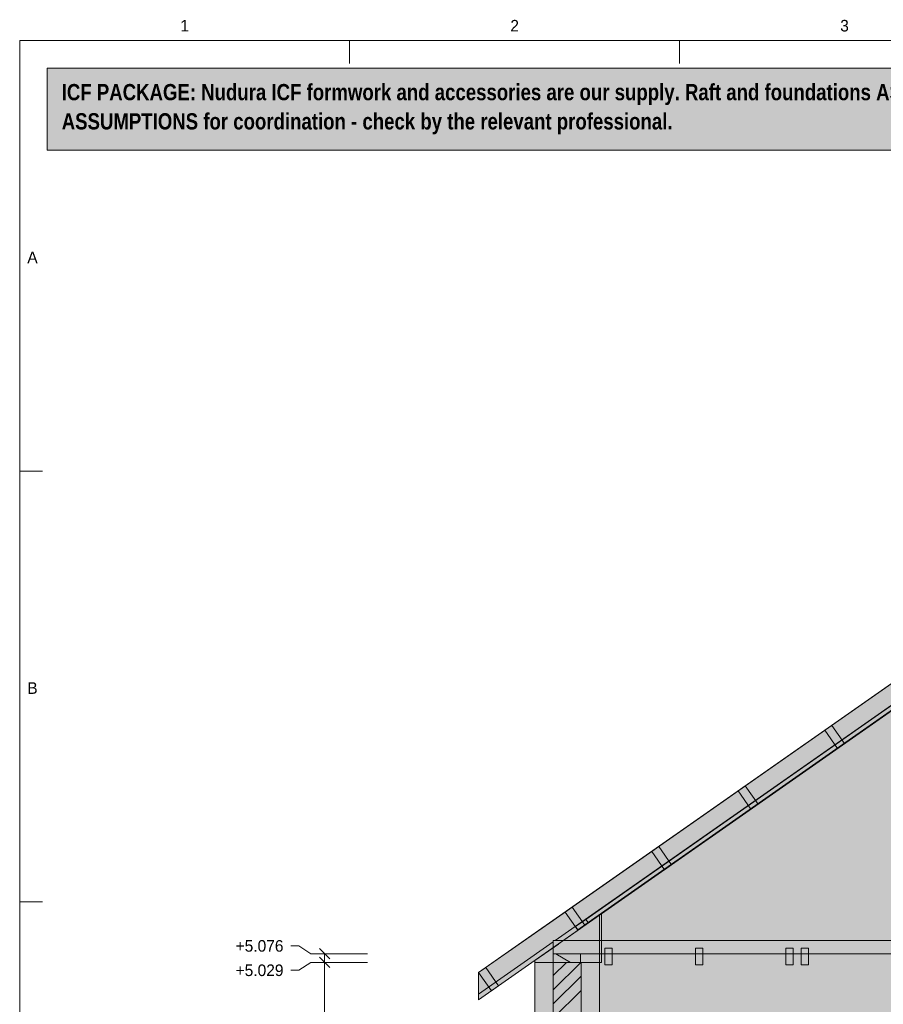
# Model space of a CAD drawing. Header units: millimetres. Extents: x 17 to 413, y 4 to 292.
# Tile 12 of 18: x 20 to 115, y 184 to 292. Entities that reach past the tile are written whole.
import ezdxf
from ezdxf.enums import TextEntityAlignment as Align

# ---------------------------------------------------------------- set-up
doc = ezdxf.new("R2010")
doc.units = ezdxf.units.MM
for name, color, linetype in [('FILL-C_BDBDBF', 7, 'Continuous'), ('FILL-C_CCB294', 7, 'Continuous'), ('FILL-EPS', 7, 'Continuous'), ('FILL-WHITE', 7, 'Continuous'), ('LINE-CORE', 7, 'Continuous'), ('LINE-INK', 7, 'Continuous'), ('LINE-RED', 7, 'Continuous'), ('LINE-STEEL_GREY', 7, 'Continuous'), ('LINE-TIMBER_DK', 7, 'Continuous'), ('TEXT-INK', 7, 'Continuous'), ('TEXT-STEEL_GREY', 7, 'Continuous')]:
    doc.layers.add(name, color=color, linetype=linetype)
doc.styles.add('OpenSansCondensed-Bold', font='OpenSansCondensed-Bold.ttf')

msp = doc.modelspace()

# ---------------------------------------------------------------- hatches: boundary and pattern name
at = {"layer": 'FILL-C_BDBDBF', "true_color": 0xbdbdbf}
h = msp.add_hatch(color=9, dxfattribs=at)
h.dxf.hatch_style = 1
h.paths.add_polyline_path([(81.47, 189.04), (81.47, 182.96), (80.73, 182.96), (78.42, 182.96), (78.42, 189.04), (81.15, 189.04)])
at = {"layer": 'FILL-C_CCB294', "true_color": 0xccb294}
h = msp.add_hatch(color=253, dxfattribs=at)
h.dxf.hatch_style = 1
h.paths.add_polyline_path([(78.42, 189.04), (78.42, 189.68), (78.42, 189.98), (79.39, 189.98), (81.42, 189.98), (81.42, 189.35), (81.42, 189.04), (80.45, 189.04)])
h = msp.add_hatch(color=253, dxfattribs=at)
h.dxf.hatch_style = 1
h.paths.add_polyline_path([(78.42, 189.04), (78.42, 189.68), (78.42, 189.98), (79.39, 189.98), (81.42, 189.98), (81.42, 189.35), (81.42, 189.04), (80.45, 189.04)])
at = {"layer": 'FILL-EPS', "true_color": 0xccffff}
h = msp.add_hatch(color=7, dxfattribs=at)
h.dxf.hatch_style = 1
h.paths.add_polyline_path([(76.39, 182.9), (76.39, 183.79), (76.39, 184.23), (76.39, 189.04), (78.42, 189.04), (78.42, 182.96), (78.4, 182.96), (78.4, 182.72), (78.4, 182.46), (77.3, 182.46), (76.39, 182.46)])
h = msp.add_hatch(color=7, dxfattribs=at)
h.dxf.hatch_style = 1
h.paths.add_polyline_path([(83.5, 185.75), (83.5, 183.9), (83.5, 182.96), (81.47, 182.96), (81.47, 189.04), (83.5, 189.04), (83.5, 186.86), (83.5, 186.65), (83.5, 186.26)])
at = {"layer": 'FILL-WHITE', "true_color": 0xfff5f0}
h = msp.add_hatch(color=7, dxfattribs=at)
h.dxf.hatch_style = 1
h.paths.add_polyline_path([(23, 278), (307, 278), (307, 287), (23, 287)])
at = {"layer": 'FILL-WHITE', "true_color": 0xffffff}
h = msp.add_hatch(color=7, dxfattribs=at)
h.dxf.hatch_style = 1
h.paths.add_polyline_path([(70.25, 187.92), (156.3, 248.18), (156.3, 245.2), (70.25, 184.94)])
h = msp.add_hatch(color=7, dxfattribs=at)
h.dxf.hatch_style = 1
h.paths.add_polyline_path([(70.25, 187.92), (156.3, 248.18), (156.3, 245.2), (70.25, 184.94)])
h = msp.add_hatch(color=7, dxfattribs=at)
h.dxf.hatch_style = 1
h.paths.add_polyline_path([(70.25, 187.92), (156.3, 248.18), (156.3, 245.2), (70.25, 184.94)])
h = msp.add_hatch(color=7, dxfattribs=at)
h.dxf.hatch_style = 1
h.paths.add_polyline_path([(70.25, 187.92), (156.3, 248.18), (156.3, 245.2), (70.25, 184.94)])
h = msp.add_hatch(color=7, dxfattribs=at)
h.dxf.hatch_style = 1
h.paths.add_polyline_path([(70.25, 185.55), (70.25, 187.92), (78.42, 193.64), (156.3, 248.18), (156.31, 248.18), (156.3, 248.18), (156.3, 245.81), (78.63, 191.42), (78.42, 191.42), (78.42, 191.27), (70.25, 185.55)])
h = msp.add_hatch(color=7, dxfattribs=at)
h.dxf.hatch_style = 1
h.paths.add_polyline_path([(70.25, 187.92), (78.42, 193.64), (78.42, 193.64), (78.42, 193.64), (156.3, 248.18), (156.3, 245.81), (78.63, 191.42), (78.42, 191.42), (78.42, 191.27), (70.25, 185.55), (70.25, 187.92)])
h = msp.add_hatch(color=7, dxfattribs=at)
h.dxf.hatch_style = 1
h.paths.add_polyline_path([(70.25, 185.55), (70.25, 187.92), (78.42, 193.64), (156.3, 248.18), (156.31, 248.18), (156.3, 248.18), (156.3, 245.81), (78.63, 191.42), (78.42, 191.42), (78.42, 191.27), (70.25, 185.55)])
h = msp.add_hatch(color=7, dxfattribs=at)
h.dxf.hatch_style = 1
h.paths.add_polyline_path([(70.25, 187.92), (78.42, 193.64), (78.42, 193.64), (78.42, 193.64), (156.3, 248.18), (156.3, 245.81), (78.63, 191.42), (78.42, 191.42), (78.42, 191.27), (70.25, 185.55), (70.25, 187.92)])
h = msp.add_hatch(color=7, dxfattribs=at)
h.dxf.hatch_style = 1
h.paths.add_polyline_path([(70.25, 185.55), (70.25, 187.92), (78.42, 193.64), (156.3, 248.18), (156.31, 248.18), (156.3, 248.18), (156.3, 245.81), (78.63, 191.42), (78.42, 191.42), (78.42, 191.27), (70.25, 185.55)])
h = msp.add_hatch(color=7, dxfattribs=at)
h.dxf.hatch_style = 1
h.paths.add_polyline_path([(70.25, 187.92), (78.42, 193.64), (78.42, 193.64), (78.42, 193.64), (156.3, 248.18), (156.3, 245.81), (78.63, 191.42), (78.42, 191.42), (78.42, 191.27), (70.25, 185.55), (70.25, 187.92)])
h = msp.add_hatch(color=7, dxfattribs=at)
h.dxf.hatch_style = 1
h.paths.add_polyline_path([(70.25, 185.55), (70.25, 187.92), (78.42, 193.64), (156.3, 248.18), (156.31, 248.18), (156.3, 248.18), (156.3, 245.81), (78.63, 191.42), (78.42, 191.42), (78.42, 191.27), (70.25, 185.55)])
h = msp.add_hatch(color=7, dxfattribs=at)
h.dxf.hatch_style = 1
h.paths.add_polyline_path([(70.25, 187.92), (78.42, 193.64), (78.42, 193.64), (78.42, 193.64), (156.3, 248.18), (156.3, 245.81), (78.63, 191.42), (78.42, 191.42), (78.42, 191.27), (70.25, 185.55), (70.25, 187.92)])
h = msp.add_hatch(color=7, dxfattribs=at)
h.dxf.hatch_style = 1
h.paths.add_polyline_path([(70.25, 185.55), (70.25, 187.92), (78.42, 193.64), (156.3, 248.18), (156.31, 248.18), (156.3, 248.18), (156.3, 245.81), (78.63, 191.42), (78.42, 191.42), (78.42, 191.27), (70.25, 185.55)])
h = msp.add_hatch(color=7, dxfattribs=at)
h.dxf.hatch_style = 1
h.paths.add_polyline_path([(70.25, 187.92), (78.42, 193.64), (78.42, 193.64), (78.42, 193.64), (156.3, 248.18), (156.3, 245.81), (78.63, 191.42), (78.42, 191.42), (78.42, 191.27), (70.25, 185.55), (70.25, 187.92)])
h = msp.add_hatch(color=7, dxfattribs=at)
h.dxf.hatch_style = 1
h.paths.add_polyline_path([(70.25, 185.55), (70.25, 187.92), (78.42, 193.64), (156.3, 248.18), (156.31, 248.18), (156.3, 248.18), (156.3, 245.81), (78.63, 191.42), (78.42, 191.42), (78.42, 191.27), (70.25, 185.55)])
h = msp.add_hatch(color=7, dxfattribs=at)
h.dxf.hatch_style = 1
h.paths.add_polyline_path([(70.25, 187.92), (78.42, 193.64), (78.42, 193.64), (78.42, 193.64), (156.3, 248.18), (156.3, 245.81), (78.63, 191.42), (78.42, 191.42), (78.42, 191.27), (70.25, 185.55), (70.25, 187.92)])
h = msp.add_hatch(color=7, dxfattribs=at)
h.dxf.hatch_style = 1
h.paths.add_polyline_path([(83.5, 194.22), (154.46, 243.91), (158.14, 243.91), (160.45, 242.29), (160.46, 242.29), (160.46, 242.29), (160.48, 242.27), (229.1, 194.22), (229.1, 143.32), (83.5, 143.32)])
h = msp.add_hatch(color=7, dxfattribs=at)
h.dxf.hatch_style = 1
h.paths.add_polyline_path([(83.5, 189.04), (83.7, 189.04), (83.7, 194.36), (154.46, 243.91), (158.14, 243.91), (160.66, 242.15), (165.01, 239.1), (165.02, 239.09), (165.02, 239.09), (165.05, 239.07), (165.05, 239.07), (165.05, 239.07), (228.9, 194.36), (228.9, 189.04), (229.1, 189.04), (229.1, 143.32), (83.5, 143.32)])
h = msp.add_hatch(color=7, dxfattribs=at)
h.dxf.hatch_style = 1
h.paths.add_polyline_path([(81.98, 193.75), (141.07, 235.13), (141.09, 235.09), (141.32, 234.77), (82.23, 193.39), (81.98, 193.75)])
h = msp.add_hatch(color=7, dxfattribs=at)
h.dxf.hatch_style = 1
h.paths.add_polyline_path([(81.11, 192.61), (80.86, 192.97), (138.8, 233.54), (138.83, 233.5), (139.05, 233.18), (81.11, 192.61), (81.11, 192.61)])
h = msp.add_hatch(color=7, dxfattribs=at)
h.dxf.hatch_style = 1
h.paths.add_polyline_path([(108.92, 215), (110.32, 213), (109.55, 212.46), (108.15, 214.46)])
h = msp.add_hatch(color=7, dxfattribs=at)
h.dxf.hatch_style = 1
h.paths.add_polyline_path([(108.92, 215), (110.32, 213), (109.55, 212.46), (108.15, 214.46)])
h = msp.add_hatch(color=7, dxfattribs=at)
h.dxf.hatch_style = 1
h.paths.add_polyline_path([(99.45, 208.36), (100.84, 206.37), (100.07, 205.83), (98.68, 207.83)])
h = msp.add_hatch(color=7, dxfattribs=at)
h.dxf.hatch_style = 1
h.paths.add_polyline_path([(99.45, 208.36), (100.84, 206.37), (100.07, 205.83), (98.68, 207.83)])
h = msp.add_hatch(color=7, dxfattribs=at)
h.dxf.hatch_style = 1
h.paths.add_polyline_path([(91.37, 199.73), (90.6, 199.19), (89.2, 201.19), (89.97, 201.73)])
h = msp.add_hatch(color=7, dxfattribs=at)
h.dxf.hatch_style = 1
h.paths.add_polyline_path([(91.37, 199.73), (90.6, 199.19), (89.2, 201.19), (89.97, 201.73)])
h = msp.add_hatch(color=7, dxfattribs=at)
h.dxf.hatch_style = 1
h.paths.add_polyline_path([(76.39, 143.32), (76.39, 172.69), (76.39, 172.71), (76.39, 189.24), (83.5, 194.22), (83.51, 194.26), (83.51, 194.26), (83.51, 194.25), (83.51, 194.25), (83.51, 194.25), (83.5, 194.22), (83.5, 143.32)])
h = msp.add_hatch(color=7, dxfattribs=at)
h.dxf.hatch_style = 1
h.paths.add_polyline_path([(76.39, 189.24), (78.98, 191.05), (78.99, 191.06), (83.5, 194.22), (83.5, 189.04), (76.39, 189.04), (76.39, 189.24)])
h = msp.add_hatch(color=7, dxfattribs=at)
h.dxf.hatch_style = 1
h.paths.add_polyline_path([(80.49, 195.09), (81.89, 193.1), (81.12, 192.56), (79.72, 194.55)])
h = msp.add_hatch(color=7, dxfattribs=at)
h.dxf.hatch_style = 1
h.paths.add_polyline_path([(80.49, 195.09), (81.89, 193.1), (81.12, 192.56), (79.72, 194.55)])
h = msp.add_hatch(color=7, dxfattribs=at)
h.dxf.hatch_style = 1
h.paths.add_polyline_path([(83.7, 194.36), (83.7, 189.04), (83.5, 189.04), (83.5, 194.22)])
h = msp.add_hatch(color=7, dxfattribs=at)
h.dxf.hatch_style = 1
h.paths.add_polyline_path([(80.86, 192.97), (81.98, 193.75), (82.23, 193.39), (81.11, 192.61)])
h = msp.add_hatch(color=7, dxfattribs=at)
h.dxf.hatch_style = 1
h.paths.add_polyline_path([(78.42, 191.42), (234.19, 191.42), (234.19, 189.98), (78.42, 189.98)])
h = msp.add_hatch(color=7, dxfattribs=at)
h.dxf.hatch_style = 1
h.paths.add_polyline_path([(78.42, 191.42), (234.19, 191.42), (234.19, 189.98), (78.42, 189.98)])
h = msp.add_hatch(color=7, dxfattribs=at)
h.dxf.hatch_style = 1
h.paths.add_polyline_path([(78.42, 191.42), (234.19, 191.42), (234.19, 189.98), (78.42, 189.98)])
h = msp.add_hatch(color=7, dxfattribs=at)
h.dxf.hatch_style = 1
h.paths.add_polyline_path([(78.42, 191.42), (234.19, 191.42), (234.19, 189.98), (78.42, 189.98)])
h = msp.add_hatch(color=7, dxfattribs=at)
h.dxf.hatch_style = 1
h.paths.add_polyline_path([(78.42, 191.42), (234.19, 191.42), (234.19, 189.98), (78.42, 189.98)])
h = msp.add_hatch(color=7, dxfattribs=at)
h.dxf.hatch_style = 1
h.paths.add_polyline_path([(78.42, 191.42), (234.19, 191.42), (234.19, 189.98), (78.42, 189.98)])
h = msp.add_hatch(color=7, dxfattribs=at)
h.dxf.hatch_style = 1
h.paths.add_polyline_path([(78.42, 191.42), (234.19, 191.42), (234.19, 189.98), (78.42, 189.98)])
h = msp.add_hatch(color=7, dxfattribs=at)
h.dxf.hatch_style = 1
h.paths.add_polyline_path([(78.42, 191.42), (234.19, 191.42), (234.19, 189.98), (78.42, 189.98)])
h = msp.add_hatch(color=7, dxfattribs=at)
h.dxf.hatch_style = 1
h.paths.add_polyline_path([(78.42, 191.42), (234.19, 191.42), (234.19, 189.98), (78.42, 189.98)])
h = msp.add_hatch(color=7, dxfattribs=at)
h.dxf.hatch_style = 1
h.paths.add_polyline_path([(78.42, 191.42), (234.19, 191.42), (234.19, 189.98), (78.42, 189.98)])
h = msp.add_hatch(color=7, dxfattribs=at)
h.dxf.hatch_style = 1
h.paths.add_polyline_path([(78.42, 191.42), (234.19, 191.42), (234.19, 189.98), (78.42, 189.98)])
h = msp.add_hatch(color=7, dxfattribs=at)
h.dxf.hatch_style = 1
h.paths.add_polyline_path([(78.42, 191.42), (234.19, 191.42), (234.19, 189.98), (78.42, 189.98)])
h = msp.add_hatch(color=7, dxfattribs=at)
h.dxf.hatch_style = 1
h.paths.add_polyline_path([(78.42, 189.98), (81.42, 189.98), (81.42, 189.04), (78.42, 189.04)])
h = msp.add_hatch(color=7, dxfattribs=at)
h.dxf.hatch_style = 1
h.paths.add_polyline_path([(84.08, 190.58), (84.88, 190.58), (84.88, 188.78), (84.08, 188.78)])
h = msp.add_hatch(color=7, dxfattribs=at)
h.dxf.hatch_style = 1
h.paths.add_polyline_path([(84.08, 190.58), (84.88, 190.58), (84.88, 188.78), (84.08, 188.78)])
h = msp.add_hatch(color=7, dxfattribs=at)
h.dxf.hatch_style = 1
h.paths.add_polyline_path([(93.98, 190.58), (94.78, 190.58), (94.78, 188.78), (93.98, 188.78)])
h = msp.add_hatch(color=7, dxfattribs=at)
h.dxf.hatch_style = 1
h.paths.add_polyline_path([(94.78, 190.58), (94.78, 188.78), (93.98, 188.78), (93.98, 190.58)])
h = msp.add_hatch(color=7, dxfattribs=at)
h.dxf.hatch_style = 1
h.paths.add_polyline_path([(103.89, 190.58), (104.69, 190.58), (104.69, 188.78), (103.89, 188.78)])
h = msp.add_hatch(color=7, dxfattribs=at)
h.dxf.hatch_style = 1
h.paths.add_polyline_path([(104.69, 190.58), (104.69, 188.78), (103.89, 188.78), (103.89, 190.58)])
h = msp.add_hatch(color=7, dxfattribs=at)
h.dxf.hatch_style = 1
h.paths.add_polyline_path([(105.56, 190.58), (106.36, 190.58), (106.36, 188.78), (105.56, 188.78)])
h = msp.add_hatch(color=7, dxfattribs=at)
h.dxf.hatch_style = 1
h.paths.add_polyline_path([(106.36, 190.58), (106.36, 188.78), (105.56, 188.78), (105.56, 190.58)])
h = msp.add_hatch(color=7, dxfattribs=at)
h.dxf.hatch_style = 1
h.paths.add_polyline_path([(105.56, 190.58), (106.36, 190.58), (106.36, 188.78), (105.56, 188.78)])
h = msp.add_hatch(color=7, dxfattribs=at)
h.dxf.hatch_style = 1
h.paths.add_polyline_path([(106.36, 190.58), (106.36, 188.78), (105.56, 188.78), (105.56, 190.58)])
h = msp.add_hatch(color=7, dxfattribs=at)
h.dxf.hatch_style = 1
h.paths.add_polyline_path([(76.39, 189.04), (83.5, 189.04), (83.5, 189.05), (83.5, 189.04), (83.5, 189.04), (83.5, 143.32), (83.5, 143.32), (83.5, 143.32), (83.5, 143.3), (83.51, 143.29), (83.51, 143.29), (83.5, 143.29), (83.5, 143.29), (83.5, 143.29), (83.5, 143.32), (76.39, 143.32), (76.39, 172.73), (76.39, 172.75)])
h = msp.add_hatch(color=7, dxfattribs=at)
h.dxf.hatch_style = 1
h.paths.add_polyline_path([(76.39, 189.04), (83.5, 189.04), (83.5, 143.32), (76.39, 143.32)])
h = msp.add_hatch(color=7, dxfattribs=at)
h.dxf.hatch_style = 1
h.paths.add_polyline_path([(72.42, 186.46), (71.65, 185.92), (70.25, 187.92), (71.02, 188.46)])
h = msp.add_hatch(color=7, dxfattribs=at)
h.dxf.hatch_style = 1
h.paths.add_polyline_path([(72.42, 186.46), (71.65, 185.92), (70.25, 187.92), (71.02, 188.46)])

# ---------------------------------------------------------------- linework, layer by layer
at = {"layer": 'LINE-CORE', "lineweight": 5}
for points in [[(70.25, 187.92), (156.3, 248.18), (156.3, 248.18), (156.3, 248.18), (156.3, 245.2), (70.25, 184.94), (70.25, 184.94), (70.25, 184.94)], [(70.25, 187.92), (156.3, 248.18), (156.3, 245.2), (156.3, 245.2), (156.3, 245.2), (156.3, 245.2), (70.25, 184.94), (70.25, 187.92)], [(70.25, 187.92), (156.3, 248.18), (156.3, 248.18), (156.3, 248.18), (156.3, 245.2), (70.25, 184.94), (70.25, 184.94), (70.25, 184.94)], [(70.25, 187.92), (156.3, 248.18), (156.3, 245.2), (156.3, 245.2), (156.3, 245.2), (156.3, 245.2), (70.25, 184.94), (70.25, 187.92)], [(70.25, 185.55), (70.25, 187.92), (78.42, 193.64), (78.42, 193.64), (156.3, 248.18), (156.3, 248.18), (156.3, 248.18), (156.31, 248.18), (156.3, 248.18), (156.3, 245.81), (78.63, 191.42), (78.63, 191.42), (78.42, 191.42), (78.42, 191.27), (70.25, 185.55), (70.25, 185.55), (70.25, 185.55)], [(70.25, 187.92), (78.42, 193.64), (78.42, 193.64), (78.42, 193.64), (156.3, 248.18), (156.3, 245.81), (78.63, 191.42), (78.63, 191.42), (78.63, 191.42), (78.63, 191.42), (78.63, 191.42), (78.42, 191.42), (78.42, 191.27), (70.25, 185.55), (70.25, 185.55), (70.25, 185.55), (70.25, 185.55), (70.25, 187.92)], [(70.25, 185.55), (70.25, 187.92), (78.42, 193.64), (78.42, 193.64), (156.3, 248.18), (156.3, 248.18), (156.3, 248.18), (156.31, 248.18), (156.3, 248.18), (156.3, 245.81), (78.63, 191.42), (78.63, 191.42), (78.42, 191.42), (78.42, 191.27), (70.25, 185.55), (70.25, 185.55), (70.25, 185.55)], [(70.25, 187.92), (78.42, 193.64), (78.42, 193.64), (78.42, 193.64), (156.3, 248.18), (156.3, 245.81), (78.63, 191.42), (78.63, 191.42), (78.63, 191.42), (78.63, 191.42), (78.63, 191.42), (78.42, 191.42), (78.42, 191.27), (70.25, 185.55), (70.25, 185.55), (70.25, 185.55), (70.25, 185.55), (70.25, 187.92)], [(70.25, 185.55), (70.25, 187.92), (78.42, 193.64), (78.42, 193.64), (156.3, 248.18), (156.3, 248.18), (156.3, 248.18), (156.31, 248.18), (156.3, 248.18), (156.3, 245.81), (78.63, 191.42), (78.63, 191.42), (78.42, 191.42), (78.42, 191.27), (70.25, 185.55), (70.25, 185.55), (70.25, 185.55)], [(70.25, 187.92), (78.42, 193.64), (78.42, 193.64), (78.42, 193.64), (156.3, 248.18), (156.3, 245.81), (78.63, 191.42), (78.63, 191.42), (78.63, 191.42), (78.63, 191.42), (78.63, 191.42), (78.42, 191.42), (78.42, 191.27), (70.25, 185.55), (70.25, 185.55), (70.25, 185.55), (70.25, 185.55), (70.25, 187.92)], [(70.25, 185.55), (70.25, 187.92), (78.42, 193.64), (78.42, 193.64), (156.3, 248.18), (156.3, 248.18), (156.3, 248.18), (156.31, 248.18), (156.3, 248.18), (156.3, 245.81), (78.63, 191.42), (78.63, 191.42), (78.42, 191.42), (78.42, 191.27), (70.25, 185.55), (70.25, 185.55), (70.25, 185.55)], [(70.25, 187.92), (78.42, 193.64), (78.42, 193.64), (78.42, 193.64), (156.3, 248.18), (156.3, 245.81), (78.63, 191.42), (78.63, 191.42), (78.63, 191.42), (78.63, 191.42), (78.63, 191.42), (78.42, 191.42), (78.42, 191.27), (70.25, 185.55), (70.25, 185.55), (70.25, 185.55), (70.25, 185.55), (70.25, 187.92)], [(70.25, 185.55), (70.25, 187.92), (78.42, 193.64), (78.42, 193.64), (156.3, 248.18), (156.3, 248.18), (156.3, 248.18), (156.31, 248.18), (156.3, 248.18), (156.3, 245.81), (78.63, 191.42), (78.63, 191.42), (78.42, 191.42), (78.42, 191.27), (70.25, 185.55), (70.25, 185.55), (70.25, 185.55)], [(70.25, 187.92), (78.42, 193.64), (78.42, 193.64), (78.42, 193.64), (156.3, 248.18), (156.3, 245.81), (78.63, 191.42), (78.63, 191.42), (78.63, 191.42), (78.63, 191.42), (78.63, 191.42), (78.42, 191.42), (78.42, 191.27), (70.25, 185.55), (70.25, 185.55), (70.25, 185.55), (70.25, 185.55), (70.25, 187.92)], [(70.25, 185.55), (70.25, 187.92), (78.42, 193.64), (78.42, 193.64), (156.3, 248.18), (156.3, 248.18), (156.3, 248.18), (156.31, 248.18), (156.3, 248.18), (156.3, 245.81), (78.63, 191.42), (78.63, 191.42), (78.42, 191.42), (78.42, 191.27), (70.25, 185.55), (70.25, 185.55), (70.25, 185.55)], [(70.25, 187.92), (78.42, 193.64), (78.42, 193.64), (78.42, 193.64), (156.3, 248.18), (156.3, 245.81), (78.63, 191.42), (78.63, 191.42), (78.63, 191.42), (78.63, 191.42), (78.63, 191.42), (78.42, 191.42), (78.42, 191.27), (70.25, 185.55), (70.25, 185.55), (70.25, 185.55), (70.25, 185.55), (70.25, 187.92)], [(83.5, 194.22), (154.46, 243.91), (158.14, 243.91), (160.45, 242.29), (160.46, 242.29), (160.46, 242.29), (160.48, 242.27), (229.1, 194.22), (229.1, 143.32), (83.5, 143.32)], [(83.5, 189.04), (83.7, 189.04), (83.7, 194.36), (154.46, 243.91), (158.14, 243.91), (160.66, 242.15), (165.01, 239.1), (165.02, 239.09), (165.02, 239.09), (165.05, 239.07), (165.05, 239.07), (165.05, 239.07), (228.9, 194.36), (228.9, 189.04), (229.1, 189.04), (229.1, 143.32), (83.5, 143.32)], [(81.98, 193.75), (141.07, 235.13), (141.09, 235.09), (141.32, 234.77), (82.23, 193.39), (82.23, 193.39), (82.23, 193.39), (82.23, 193.39), (81.98, 193.75), (81.98, 193.75)], [(81.11, 192.61), (80.86, 192.97), (138.8, 233.54), (138.8, 233.54), (138.8, 233.54), (138.83, 233.5), (139.05, 233.18), (81.11, 192.61), (81.11, 192.61), (81.11, 192.61)], [(108.92, 215), (108.92, 215), (110.32, 213), (109.55, 212.46), (109.55, 212.46), (109.55, 212.46), (108.15, 214.46), (108.92, 215)], [(108.92, 215), (108.92, 215), (110.32, 213), (109.55, 212.46), (109.55, 212.46), (109.55, 212.46), (108.15, 214.46), (108.92, 215)], [(99.45, 208.36), (99.45, 208.36), (100.84, 206.37), (100.07, 205.83), (100.07, 205.83), (100.07, 205.83), (98.68, 207.83), (99.45, 208.36)], [(99.45, 208.36), (99.45, 208.36), (100.84, 206.37), (100.07, 205.83), (100.07, 205.83), (100.07, 205.83), (98.68, 207.83), (99.45, 208.36)], [(91.37, 199.73), (90.6, 199.19), (89.2, 201.19), (89.97, 201.73)], [(91.37, 199.73), (90.6, 199.19), (89.2, 201.19), (89.97, 201.73)], [(76.39, 143.32), (76.39, 172.69), (76.39, 172.71), (76.39, 189.24), (83.5, 194.22), (83.51, 194.26), (83.51, 194.26), (83.51, 194.25), (83.51, 194.25), (83.51, 194.25), (83.5, 194.22), (83.5, 143.32), (76.39, 143.32)], [(76.39, 189.24), (76.39, 189.24), (78.98, 191.05), (78.99, 191.06), (78.99, 191.06), (83.5, 194.22), (83.5, 189.04), (83.5, 189.04), (83.5, 189.04), (76.39, 189.04), (76.39, 189.24), (76.39, 189.24)], [(80.49, 195.09), (80.49, 195.09), (81.89, 193.1), (81.12, 192.56), (81.12, 192.56), (81.12, 192.56), (79.72, 194.55), (80.49, 195.09)], [(80.49, 195.09), (80.49, 195.09), (81.89, 193.1), (81.12, 192.56), (81.12, 192.56), (81.12, 192.56), (79.72, 194.55), (80.49, 195.09)], [(83.7, 194.36), (83.7, 189.04), (83.7, 189.04), (83.7, 189.04), (83.5, 189.04), (83.5, 194.22)], [(80.86, 192.97), (81.98, 193.75), (82.23, 193.39), (81.11, 192.61)], [(78.42, 191.42), (234.19, 191.42), (234.19, 189.98), (78.42, 189.98)], [(78.42, 191.42), (234.19, 191.42), (234.19, 191.42), (234.19, 189.98), (78.42, 189.98), (78.42, 189.98)], [(78.42, 191.42), (234.19, 191.42), (234.19, 189.98), (78.42, 189.98)], [(78.42, 191.42), (234.19, 191.42), (234.19, 191.42), (234.19, 189.98), (78.42, 189.98), (78.42, 189.98)], [(78.42, 191.42), (234.19, 191.42), (234.19, 189.98), (78.42, 189.98)], [(78.42, 191.42), (234.19, 191.42), (234.19, 191.42), (234.19, 189.98), (78.42, 189.98), (78.42, 189.98)], [(78.42, 191.42), (234.19, 191.42), (234.19, 189.98), (78.42, 189.98)], [(78.42, 191.42), (234.19, 191.42), (234.19, 191.42), (234.19, 189.98), (78.42, 189.98), (78.42, 189.98)], [(78.42, 191.42), (234.19, 191.42), (234.19, 189.98), (78.42, 189.98)], [(78.42, 191.42), (234.19, 191.42), (234.19, 191.42), (234.19, 189.98), (78.42, 189.98), (78.42, 189.98)], [(78.42, 191.42), (234.19, 191.42), (234.19, 189.98), (78.42, 189.98)], [(78.42, 191.42), (234.19, 191.42), (234.19, 191.42), (234.19, 189.98), (78.42, 189.98), (78.42, 189.98)], [(78.42, 189.98), (81.42, 189.98), (81.42, 189.98), (81.42, 189.04), (78.42, 189.04), (78.42, 189.04)], [(84.08, 190.58), (84.88, 190.58), (84.88, 190.58), (84.88, 188.78), (84.08, 188.78), (84.08, 188.78)], [(84.08, 190.58), (84.88, 190.58), (84.88, 188.78), (84.88, 188.78), (84.08, 188.78), (84.08, 190.58)], [(93.98, 190.58), (94.78, 190.58), (94.78, 188.78), (93.98, 188.78)], [(94.78, 190.58), (94.78, 188.78), (93.98, 188.78), (93.98, 190.58)], [(103.89, 190.58), (104.69, 190.58), (104.69, 188.78), (103.89, 188.78)], [(104.69, 190.58), (104.69, 188.78), (103.89, 188.78), (103.89, 190.58)], [(105.56, 190.58), (106.36, 190.58), (106.36, 188.78), (105.56, 188.78)], [(106.36, 190.58), (106.36, 188.78), (105.56, 188.78), (105.56, 190.58)], [(105.56, 190.58), (106.36, 190.58), (106.36, 188.78), (105.56, 188.78)], [(106.36, 190.58), (106.36, 188.78), (105.56, 188.78), (105.56, 190.58)], [(76.39, 189.04), (83.5, 189.04), (83.5, 189.05), (83.5, 189.04), (83.5, 189.04), (83.5, 143.32), (83.5, 143.32), (83.5, 143.32), (83.5, 143.3), (83.51, 143.29), (83.51, 143.29), (83.5, 143.29), (83.5, 143.29), (83.5, 143.29), (83.5, 143.32), (76.39, 143.32), (76.39, 172.73), (76.39, 172.75), (76.39, 189.04)], [(76.39, 189.04), (83.5, 189.04), (83.5, 143.32), (76.39, 143.32), (76.39, 143.32), (76.39, 143.32)], [(72.42, 186.46), (71.65, 185.92), (71.65, 185.92), (71.65, 185.92), (70.25, 187.92), (71.02, 188.46)], [(72.42, 186.46), (71.65, 185.92), (71.65, 185.92), (71.65, 185.92), (70.25, 187.92), (71.02, 188.46)]]:
    msp.add_lwpolyline(points, close=True, dxfattribs=at)
at = {"layer": 'LINE-INK', "lineweight": 5}
for p, q in [((56.12, 290), (56.12, 287.5)), ((92.25, 290), (92.25, 287.5)), ((20, 242.83), (22.5, 242.83)), ((20, 195.67), (22.5, 195.67)), ((50.57, 190.84), (49.69, 190.84)), ((51.89, 189.98), (50.57, 190.84)), ((58.09, 189.98), (51.89, 189.98)), ((53.95, 189.41), (52.82, 190.55)), ((53.39, 79.32), (53.39, 189.98)), ((51.89, 189.04), (50.57, 188.18)), ((58.09, 189.04), (51.89, 189.04)), ((53.95, 188.47), (52.82, 189.61)), ((50.57, 188.18), (49.69, 188.18))]:
    msp.add_line(p, q, dxfattribs=at)
for points in [[(20, 7), (413, 7), (413, 290), (20, 290)], [(78.42, 189.04), (78.42, 189.68), (78.42, 189.98), (79.39, 189.98), (81.42, 189.98), (81.42, 189.35), (81.42, 189.04), (80.45, 189.04)], [(78.42, 189.04), (78.42, 189.68), (78.42, 189.98), (79.39, 189.98), (81.42, 189.98), (81.42, 189.35), (81.42, 189.04), (80.45, 189.04)], [(76.39, 182.9), (76.39, 183.79), (76.39, 184.23), (76.39, 189.04), (78.42, 189.04), (78.42, 182.96), (78.4, 182.96), (78.4, 182.72), (78.4, 182.46), (77.3, 182.46), (76.39, 182.46)], [(78.42, 189.04), (81.15, 189.04), (81.47, 189.04), (83.5, 189.04), (83.5, 186.86), (83.5, 186.65), (83.5, 186.26), (83.5, 185.75), (83.5, 183.9), (83.5, 182.96), (81.47, 182.96), (80.73, 182.96), (78.42, 182.96), (78.4, 182.96), (78.4, 182.72), (78.4, 182.46), (77.3, 182.46), (76.39, 182.46), (76.39, 182.9), (76.39, 183.79), (76.39, 184.23), (76.39, 189.04)], [(81.47, 189.04), (81.47, 182.96), (80.73, 182.96), (78.42, 182.96), (78.42, 189.04), (81.15, 189.04)], [(83.5, 185.75), (83.5, 183.9), (83.5, 182.96), (81.47, 182.96), (81.47, 189.04), (83.5, 189.04), (83.5, 186.86), (83.5, 186.65), (83.5, 186.26)]]:
    msp.add_lwpolyline(points, close=True, dxfattribs=at)
at = {"layer": 'LINE-RED', "lineweight": 5}
msp.add_lwpolyline([(23, 278), (307, 278), (307, 287), (23, 287)], close=True, dxfattribs=at)
at = {"layer": 'LINE-STEEL_GREY', "lineweight": 5}
for p, q in [((78.42, 186.03), (81.43, 189.04)), ((78.42, 187.59), (79.87, 189.04)), ((78.42, 184.48), (81.47, 187.52)), ((78.46, 182.96), (81.47, 185.97))]:
    msp.add_line(p, q, dxfattribs=at)
at = {"layer": 'LINE-TIMBER_DK', "lineweight": 5}
msp.add_line((78.69, 189.98), (80.31, 189.04), dxfattribs=at)
msp.add_line((78.69, 189.98), (80.31, 189.04), dxfattribs=at)

# ---------------------------------------------------------------- texts
at = {"layer": 'TEXT-INK', "style": 'OpenSansCondensed-Bold'}
for s, p in [('ICF PACKAGE: Nudura ICF formwork and accessories are our supply. Raft and foundations AS PER THE ARCHITECTURAL DRAWINGS; joist ledgers by the engineer. Floors, stairs, partitions, roof and joinery are drawn as DESIGN', (24.6, 283.47)), ('ASSUMPTIONS for coordination - check by the relevant professional.', (24.6, 280.27))]:
    msp.add_text(s, height=1.778, dxfattribs=at).set_placement(p)
at = {"layer": 'TEXT-INK'}
for s, p in [('+5.076', (43.64, 190.21)), ('+5.029', (43.64, 187.54))]:
    msp.add_text(s, height=1.27, dxfattribs=at).set_placement(p)
at = {"layer": 'TEXT-STEEL_GREY'}
for s, p in [('1', (38.06, 291)), ('2', (74.19, 291)), ('3', (110.31, 291)), ('A', (21.4, 265.62)), ('B', (21.4, 218.45))]:
    msp.add_text(s, height=1.27, dxfattribs=at).set_placement(p, align=Align.CENTER)

doc.saveas('drawing.dxf')
